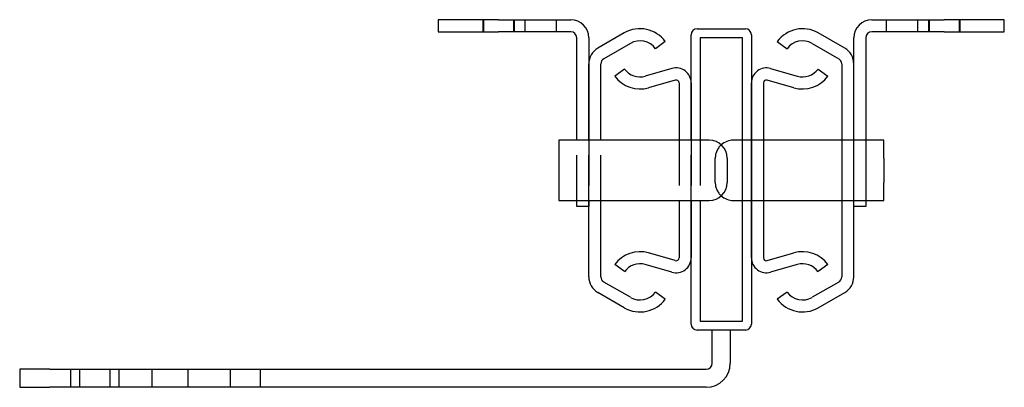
# Model space of a CAD drawing. Header units: millimetres. Extents: x -116 to 47, y -61 to 0.
import ezdxf

# ---------------------------------------------------------------- set-up
doc = ezdxf.new("R2010")
doc.units = ezdxf.units.MM
doc.header["$LTSCALE"] = 50
doc.linetypes.add('ALLCAD_Strich', pattern=[0.2, 0.15, -0.05])
doc.layers.add('BESCH_KONT_sich_schn_ansi_2d', color=40, linetype='Continuous')

msp = doc.modelspace()

# ---------------------------------------------------------------- linework, layer by layer
at = {"layer": 'BESCH_KONT_sich_schn_ansi_2d', "linetype": 'Continuous', "extrusion": (0, 1, 2.22045e-16)}
for p, q in [((-47, 0), (-47, -2)), ((-37, 0), (-47, 0)), ((-37, 0), (-25, 0)), ((47, 0), (37, 0)), ((47, -2), (47, 0)), ((-4, -1.5), (4, -1.5)), ((25, 0), (37, 0)), ((-47, -2), (-37, -2)), ((-25, -2), (-37, -2)), ((-24, -20), (-24, -3)), ((-22, -3), (-22, -20)), ((-16.1, -2.2), (-20.5, -4.74)), ((-5, -20), (-5, -2.5)), ((3.5, -3), (-3.5, -3)), ((-3.5, -3), (-3.5, -20)), ((3.5, -50), (3.5, -3)), ((5, -2.5), (5, -50.5)), ((20.5, -4.74), (16.1, -2.2)), ((22, -7.34), (22, -3)), ((24, -3), (24, -31)), ((37, -2), (25, -2)), ((37, -2), (47, -2)), ((-15.1, -3.93), (-19.5, -6.47)), ((-9.3, -3.63), (-10.92, -4.81)), ((9.3, -3.63), (10.92, -4.81)), ((15.1, -3.93), (19.5, -6.47)), ((-22, -20), (-22, -7.34)), ((-20, -20), (-20, -7.34)), ((-8.19, -8.1), (-12.61, -9.37)), ((8.19, -8.1), (12.61, -9.37)), ((20, -7.34), (20, -42.66)), ((22, -42.66), (22, -7.34)), ((-16.08, -8.19), (-17.7, -9.37)), ((16.08, -8.19), (17.7, -9.37)), ((-7.64, -10.02), (-12.06, -11.3)), ((-7, -10.5), (-7, -20)), ((-5, -10.5), (-5, -20)), ((5, -39.5), (5, -10.5)), ((7, -10.5), (7, -39.5)), ((12.06, -11.3), (7.64, -10.02)), ((-27, -20), (-27, -30)), ((-24, -20), (-27, -20)), ((-2, -20), (-24, -20)), ((3.5, -20), (2, -20)), ((20, -20), (7, -20)), ((27, -20), (24, -20)), ((27, -23), (27, -20)), ((1, -23), (1, -27)), ((27, -23), (27, -27)), ((27, -30), (27, -27)), ((-27, -30), (-24, -30)), ((-24, -31), (-24, -30)), ((-24, -30), (-2, -30)), ((-22, -31), (-24, -31)), ((-22, -30), (-22, -31)), ((-22, -42.66), (-22, -30)), ((-20, -42.66), (-20, -30)), ((-7, -30), (-7, -39.5)), ((-5, -50.5), (-5, -30)), ((-5, -30), (-5, -39.5)), ((-3.5, -30), (-3.5, -50)), ((2, -30), (3.5, -30)), ((7, -30), (20, -30)), ((24, -31), (22, -31)), ((24, -30), (27, -30)), ((-7.64, -39.98), (-12.06, -38.7)), ((7.64, -39.98), (12.06, -38.7)), ((-16.08, -41.81), (-17.7, -40.63)), ((-8.19, -41.9), (-12.61, -40.63)), ((12.61, -40.63), (8.19, -41.9)), ((17.7, -40.63), (16.08, -41.81)), ((-15.1, -46.07), (-19.5, -43.53)), ((19.5, -43.53), (15.1, -46.07)), ((-16.1, -47.8), (-20.5, -45.26)), ((-9.3, -46.37), (-10.92, -45.19)), ((10.92, -45.19), (9.3, -46.37)), ((16.1, -47.8), (20.5, -45.26)), ((-3.5, -50), (3.5, -50)), ((4, -51.5), (-4, -51.5)), ((-1.5, -57), (-1.5, -51.5)), ((1.5, -51.5), (1.5, -57)), ((-116.5, -58), (-116.5, -61)), ((-111.5, -58), (-116.5, -58)), ((-111.5, -58), (-2.5, -58)), ((-116.5, -61), (-111.5, -61)), ((-2.5, -61), (-111.5, -61))]:
    msp.add_line(p, q, dxfattribs=at)
at = {"layer": 'BESCH_KONT_sich_schn_ansi_2d', "linetype": 'ALLCAD_Strich', "extrusion": (0, 1, 2.22045e-16)}
for p, q in [((-39.6, 0), (-39.6, -2)), ((27.4, 0), (27.4, -2)), ((32.6, 0), (32.6, -2)), ((34.4, 0), (34.4, -2)), ((39.6, 0), (39.6, -2)), ((-39.5, 0), (-39.5, -2)), ((-34.5, 0), (-34.5, -2)), ((-34.4, 0), (-34.4, -2)), ((-32.6, 0), (-32.6, -2)), ((-27.4, 0), (-27.4, -2)), ((34.5, 0), (34.5, -2)), ((39.5, 0), (39.5, -2)), ((-24, -30), (-24, -20)), ((-24, -30), (-24, -20)), ((-22, -20), (-22, -30)), ((-22, -30), (-22, -20)), ((-20, -30), (-20, -20)), ((-7, -20), (-7, -30)), ((-5, -30), (-5, -20)), ((-5, -20), (-5, -30)), ((-3.5, -20), (-3.5, -30)), ((7, -20), (3.5, -20)), ((24, -20), (20, -20)), ((-1, -27), (-1, -23)), ((3.5, -30), (7, -30)), ((20, -30), (24, -30)), ((-108, -61), (-108, -58)), ((-106.5, -61), (-106.5, -58)), ((-101.5, -61), (-101.5, -58)), ((-100, -61), (-100, -58)), ((-94.5, -61), (-94.5, -58)), ((-88.5, -61), (-88.5, -58)), ((-81.5, -61), (-81.5, -58)), ((-76.5, -61), (-76.5, -58))]:
    msp.add_line(p, q, dxfattribs=at)
at = {"layer": 'BESCH_KONT_sich_schn_ansi_2d', "linetype": 'Continuous'}
for centre, radius, start, end in [((-25, -3), 3, 0, 90), ((-13.5, -6.7), 5.2, 36.1289, 120), ((-4, -2.5), 1, 90, 180), ((4, -2.5), 1, 0, 90), ((13.5, -6.7), 5.2, 60, 143.8711), ((25, -3), 3, 90, 180), ((-25, -3), 1, 0, 90), ((25, -3), 1, 90, 180), ((-19, -7.34), 3, 120, 180), ((-13.5, -6.7), 3.2, 36.1289, 120), ((13.5, -6.7), 3.2, 60, 143.8711), ((19, -7.34), 3, 0, 60), ((-19, -7.34), 1, 120, 180), ((19, -7.34), 1, 0, 60), ((-7.5, -10.5), 2.5, 0, 106.1105), ((7.5, -10.5), 2.5, 73.8895, 180), ((-13.5, -6.3), 5.2, 216.1289, 286.1105), ((-13.5, -6.3), 3.2, 216.1289, 286.1105), ((13.5, -6.3), 5.2, 253.8895, 323.8711), ((13.5, -6.3), 3.2, 253.8895, 323.8711), ((-7.5, -10.5), 0.5, 0, 106.1105), ((7.5, -10.5), 0.5, 73.8895, 180), ((-2, -23), 3, 0, 90), ((2, -23), 3, 90, 131.8103), ((-2, -27), 3, 270, 0), ((2, -27), 3, 228.1897, 270), ((-13.5, -43.7), 5.2, 73.8895, 143.8711), ((13.5, -43.7), 5.2, 36.1289, 106.1105), ((-13.5, -43.7), 3.2, 73.8895, 143.8711), ((-7.5, -39.5), 2.5, 253.8895, 0), ((-7.5, -39.5), 0.5, 253.8895, 0), ((7.5, -39.5), 2.5, 180, 286.1105), ((7.5, -39.5), 0.5, 180, 286.1105), ((13.5, -43.7), 3.2, 36.1289, 106.1105), ((-19, -42.66), 3, 180, 240), ((-19, -42.66), 1, 180, 240), ((19, -42.66), 1, 300, 0), ((19, -42.66), 3, 300, 0), ((-13.5, -43.3), 3.2, 240, 323.8711), ((13.5, -43.3), 3.2, 216.1289, 300), ((-13.5, -43.3), 5.2, 240, 323.8711), ((13.5, -43.3), 5.2, 216.1289, 300), ((-4, -50.5), 1, 180, 270), ((4, -50.5), 1, 270, 0), ((-2.5, -57), 1, 270, 0), ((-2.5, -57), 4, 270, 0)]:
    msp.add_arc(centre, radius, start, end, dxfattribs=at)
at = {"layer": 'BESCH_KONT_sich_schn_ansi_2d', "linetype": 'ALLCAD_Strich'}
for centre, start, end in [((2, -23), 131.8103, 180), ((2, -27), 180, 228.1897)]:
    msp.add_arc(centre, 3, start, end, dxfattribs=at)

doc.saveas('drawing.dxf')
